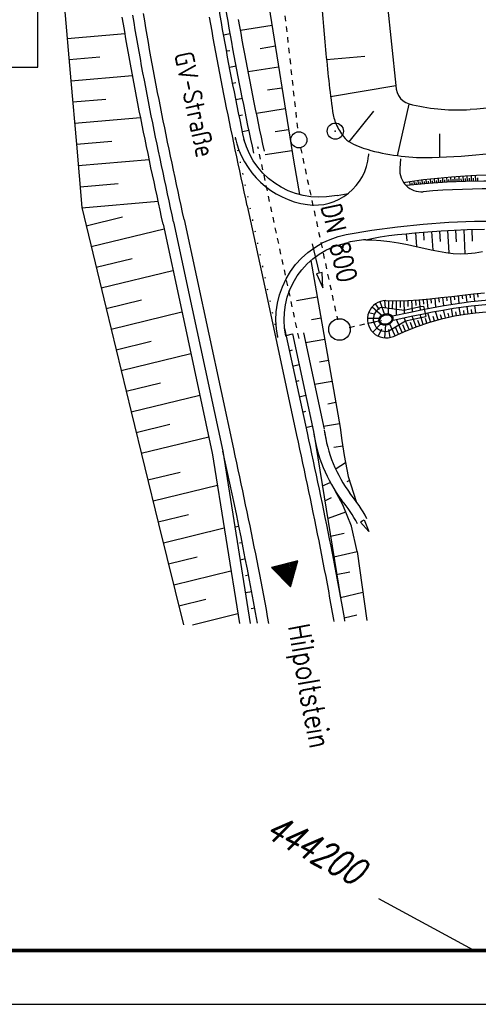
# Model space of a CAD drawing. Extents: x 0 to 1135, y 0 to 420.
# Tile 18 of 81: x 405 to 448, y 0 to 91. Entities that reach past the tile are written whole.
import ezdxf

# ---------------------------------------------------------------- set-up
doc = ezdxf.new("R2010")
doc.units = 0
doc.header["$LTSCALE"] = 2
doc.header["$MEASUREMENT"] = 0
for name, pattern in [('AUSGEZOGEN', [0]), ('PUNKTX2', [0.5, 0, -0.5]), ('STRICHLINIEX2', [0.5, 0.25, -0.25])]:
    doc.linetypes.add(name, pattern=pattern)
doc.layers.get('0').update_dxf_attribs({"color": 8, "linetype": 'AUSGEZOGEN'})
for name, color, linetype in [('BOESCHG', 8, 'AUSGEZOGEN'), ('NETZ', 250, 'AUSGEZOGEN'), ('RAHMEN', 250, 'AUSGEZOGEN'), ('RRB', 4, 'AUSGEZOGEN'), ('SCHRIFT', 8, 'AUSGEZOGEN'), ('SCHSYMBOL', 200, 'AUSGEZOGEN'), ('Strassen', 15, 'CONTINUOUS'), ('Tiefenentwaesserung_und_Sammell', 15, 'CONTINUOUS'), ('TUNNEL', 15, 'CONTINUOUS'), ('Wege', 15, 'CONTINUOUS')]:
    doc.layers.add(name, color=color, linetype=linetype)
doc.styles.add('ROMANS', font='romans.shx', dxfattribs={"width": 0.8})

# ---------------------------------------------------------------- blocks, each defined once
blk = doc.blocks.new('RPFEIL')
at = {"color": 0}
for p, q in [((-0.002, 0), (-1.252, -2.165)), ((-0.452, -2.165), (-0.452, -0.78)), ((-0.352, -2.165), (-0.352, -0.607)), ((-0.252, -2.165), (-0.252, -0.433)), ((-0.152, -2.165), (-0.152, -0.26)), ((-0.052, -2.165), (-0.052, -0.087)), ((1.248, -2.165), (-0.002, 0)), ((0.048, -2.165), (0.048, -0.087)), ((0.148, -2.165), (0.148, -0.26)), ((0.248, -2.165), (0.248, -0.433)), ((0.348, -2.165), (0.348, -0.607)), ((0.448, -2.165), (0.448, -0.78)), ((-1.052, -2.165), (-1.052, -1.819)), ((-0.952, -2.165), (-0.952, -1.646)), ((-0.852, -2.165), (-0.852, -1.473)), ((-0.752, -2.165), (-0.752, -1.299)), ((-0.652, -2.165), (-0.652, -1.126)), ((-0.552, -2.165), (-0.552, -0.953)), ((0.548, -2.165), (0.548, -0.953)), ((0.648, -2.165), (0.648, -1.126)), ((0.748, -2.165), (0.748, -1.299)), ((0.848, -2.165), (0.848, -1.473)), ((0.948, -2.165), (0.948, -1.646)), ((1.048, -2.165), (1.048, -1.819)), ((-1.252, -2.165), (1.248, -2.165)), ((-1.152, -2.165), (-1.152, -1.992)), ((1.148, -2.165), (1.148, -1.992))]:
    blk.add_line(p, q, dxfattribs=at)
blk = doc.blocks.new('GST')
at = {"color": 0}
blk.add_circle((0, 0), 0.75, dxfattribs=at)
blk.add_point((0, 0), dxfattribs=at)
blk = doc.blocks.new('10')
blk.add_blockref('GST', (0, 0))

msp = doc.modelspace()

# ---------------------------------------------------------------- linework, layer by layer
at = {"layer": 'BOESCHG'}
for p, q in [((439.362, 92.977), (440.176, 85.289)), ((433.736, 87.706), (437.291, 88.033)), ((434.117, 84.269), (440.176, 85.289)), ((440.333, 78.786), (441.421, 83.583)), ((435.853, 80.066), (438.134, 82.906)), ((444.256, 78.644), (444.253, 80.809))]:
    msp.add_line(p, q, dxfattribs=at)
at = {"layer": 'BOESCHG', "flags": 128}
msp.add_lwpolyline([(491.351, 87.728, 0.012225), (497.87, 89.572, 0.056242), (499.223, 90.164, 0.166971), (499.986, 91.042, 0.111951), (500.26, 92.73, 0.000797), (500.111, 95.083, 0.000134), (499.195, 109.121, 0.000108), (498.316, 122.491, 0.000342), (498.035, 126.71, 0.083011), (497.208, 130.199, 0.080899), (495.254, 133.315, 0.069591), (493.033, 135.226, 0.052194), (489.552, 136.982, 0.023628), (485.152, 138.419, 0.028294), (481.372, 139.232, 0.023549), (475.201, 139.902, 0.030803), (470.452, 139.899, 0.017703), (466.799, 139.542, 0.019195), (463.462, 138.965, 0.027047), (460.142, 138.068, 0.041008), (458.05, 137.184, 0.044655), (456.286, 136.051, 0.031274), (454.044, 134.073, 0.055792), (451.161, 130.464, -0.066635), (448.679, 127.491, -0.007216), (446.027, 125.129, 0.003732), (440.869, 120.598, 0.004766), (434.516, 114.824, 0.018013), (432.906, 113.221, 0.139487), (431.866, 111.194, 0.07669), (431.686, 107.111, 0.002816), (432.018, 104.228, -0.002001), (432.492, 100.172, -0.006098), (433.651, 88.624, 0.012268), (434.299, 82.891, 0.068424), (434.63, 81.709, 0.062356), (435.316, 80.552, 0.112055), (436.02, 79.973, 0.051526), (437.855, 79.278, 0.07207), (443.534, 78.62, 0.037905), (454.305, 79.748, 0.000641), (459.79, 80.754, 0.002617), (461.132, 81.01, 0.002155), (473.749, 83.535, 0.004263), (480.112, 84.893, 0.007068), (481.516, 85.226, 0.001005)], format="xyb", close=True, dxfattribs=at)
at = {"layer": 'BOESCHG'}
msp.add_lwpolyline([(495.217, 93.485, -0.010609), (493.742, 91.427, -0.035963), (493.251, 90.862, -0.02868), (492.869, 90.522, -0.03521), (492.525, 90.287, -0.050395), (491.827, 89.969, -0.027124), (490.455, 89.585, -0.011622), (485.446, 88.595, -0.003747), (469.822, 86.001, -0.000012), (463.644, 85.023, -0.000238), (463.34, 84.975, -0.000147), (462.367, 84.822, -0.000091), (460.802, 84.577, -0.005833), (460.607, 84.549, -0.000193), (454.681, 83.766, -0.010031), (451.952, 83.462, -0.005648), (447.091, 83.074)], format="xyb", dxfattribs=at)
for centre, radius, start, end in [((441.968, 85.29), 1.792, 180.02608, 262.52832), ((445.876, 101.161), 18.127, 256.79475, 273.84228)]:
    msp.add_arc(centre, radius, start, end, dxfattribs=at)
at = {"layer": 'NETZ'}
msp.add_line((447.395, 5.02), (438.599, 9.777), dxfattribs=at)
at = {"layer": 'RAHMEN'}
msp.add_line((0, 0), (950, 0), dxfattribs=at)
at = {"layer": 'RAHMEN', "const_width": 0.35}
msp.add_lwpolyline([(25, 5), (1130, 5), (1130, 415), (25, 415), (25, 5)], dxfattribs=at)
at = {"layer": 'RRB', "flags": 128}
msp.add_lwpolyline([(491.351, 87.728, 0.012225), (497.87, 89.572, 0.056242), (499.223, 90.164, 0.166971), (499.986, 91.042, 0.111951), (500.26, 92.73, 0.000797), (500.111, 95.082, 0.000134), (499.195, 109.121, 0.000108), (498.316, 122.491, 0.000342), (498.035, 126.71, 0.083011), (497.208, 130.199, 0.080899), (495.254, 133.315, 0.069591), (493.033, 135.226, 0.052194), (489.552, 136.982, 0.023628), (485.152, 138.419, 0.028294), (481.372, 139.232, 0.023549), (475.201, 139.902, 0.030803), (470.453, 139.899, 0.017703), (466.799, 139.542, 0.019195), (463.463, 138.965, 0.027047), (460.142, 138.068, 0.041008), (458.05, 137.184, 0.044655), (456.286, 136.051, 0.031274), (454.044, 134.073, 0.055792), (451.161, 130.464, -0.066635), (448.679, 127.491, -0.007216), (446.027, 125.129, 0.003732), (440.869, 120.598, 0.004766), (434.516, 114.824, 0.018013), (432.906, 113.221, 0.139487), (431.866, 111.194, 0.07669), (431.686, 107.111, 0.002816), (432.018, 104.228, -0.002001), (432.492, 100.172, -0.006098), (433.651, 88.624, 0.012268), (434.299, 82.891, 0.068424), (434.63, 81.709, 0.062356), (435.316, 80.551, 0.112055), (436.02, 79.973, 0.051526), (437.855, 79.278, 0.07207), (443.534, 78.62, 0.037905), (454.305, 79.748, 0.000641), (459.79, 80.754, 0.002617), (461.132, 81.01, 0.002155), (473.749, 83.534, 0.004263), (480.112, 84.893, 0.007068), (481.516, 85.226, 0.001005)], format="xyb", close=True, dxfattribs=at)
at = {"layer": 'Strassen', "linetype": 'Continuous'}
for p, q in [((426.907, 102.045), (430.689, 78.173)), ((428.676, 90.882), (425.75, 90.418)), ((409.659, 89.679), (415.02, 90.143)), ((424.183, 90.007), (424.788, 90.115)), ((428.983, 88.943), (427.571, 88.719)), ((409.83, 87.712), (412.688, 87.959)), ((424.452, 88.505), (424.756, 88.56)), ((424.734, 87.006), (425.339, 87.123)), ((429.29, 87.004), (426.466, 86.557)), ((410, 85.744), (415.716, 86.238)), ((425.023, 85.508), (425.326, 85.567)), ((429.597, 85.065), (428.262, 84.854)), ((425.318, 84.012), (425.924, 84.134)), ((410.17, 83.776), (413.236, 84.042)), ((410.34, 81.809), (416.472, 82.339)), ((425.62, 82.516), (425.923, 82.578)), ((429.904, 83.127), (427.235, 82.704)), ((425.929, 81.023), (426.535, 81.149)), ((430.212, 81.188), (428.972, 80.991)), ((410.51, 79.841), (413.806, 80.126)), ((430.519, 79.249), (428.039, 78.856)), ((410.681, 77.873), (417.272, 78.444)), ((430.689, 78.173), (431.214, 75.179)), ((410.851, 75.906), (414.39, 76.212)), ((411.021, 73.938), (418.099, 74.55)), ((426.374, 74.118), (428.147, 65.873)), ((411.422, 72.282), (414.802, 73.1)), ((418.553, 72.436), (420.258, 64.504)), ((419.53, 72.646), (421.264, 64.581)), ((419.53, 72.646), (421.264, 64.581)), ((420.508, 72.857), (425.083, 51.578)), ((411.886, 70.364), (418.647, 71.999)), ((412.35, 68.445), (415.681, 69.251)), ((432.287, 69.051), (435.002, 53.54)), ((412.814, 66.526), (419.477, 68.138)), ((428.147, 65.873), (430.949, 52.84)), ((413.278, 64.608), (416.561, 65.402)), ((432.883, 65.647), (430.948, 65.308)), ((413.743, 62.689), (420.307, 64.277)), ((420.258, 64.504), (423.127, 51.158)), ((421.264, 64.581), (424.105, 51.368)), ((433.225, 63.689), (432.333, 63.533)), ((429.161, 62.29), (429.142, 62.285)), ((429.842, 62.744), (431.926, 53.05)), ((429.979, 62.105), (430.586, 62.235)), ((430.586, 62.235), (432.532, 53.18)), ((430.586, 62.235), (432.532, 53.18)), ((431.584, 62.347), (433.51, 53.39)), ((414.207, 60.77), (417.44, 61.552)), ((429.205, 61.992), (429.209, 61.993)), ((433.568, 61.732), (431.784, 61.419)), ((414.671, 58.851), (421.137, 60.416)), ((430.285, 60.681), (430.589, 60.747)), ((433.911, 59.774), (433.094, 59.631)), ((430.592, 59.258), (431.198, 59.388)), ((415.135, 56.933), (418.319, 57.703)), ((430.898, 57.834), (431.201, 57.899)), ((434.254, 57.817), (432.62, 57.531)), ((415.599, 55.014), (421.967, 56.554)), ((431.204, 56.41), (431.81, 56.541)), ((434.596, 55.86), (433.855, 55.73)), ((431.51, 54.987), (431.813, 55.052)), ((416.064, 53.095), (419.198, 53.853)), ((431.816, 53.563), (432.422, 53.693)), ((434.939, 53.902), (433.456, 53.642)), ((433.555, 53.177), (433.668, 52.475)), ((435.002, 53.54), (435.168, 52.345)), ((416.528, 51.176), (422.797, 52.693)), ((432.567, 53.017), (435.037, 37.754)), ((423.117, 51.211), (425.644, 35.341)), ((424.105, 51.368), (426.653, 35.365)), ((435.242, 51.81), (434.407, 51.701)), ((435.51, 50.281), (434.622, 49.7)), ((417.147, 48.687), (420.133, 49.418)), ((433.359, 48.125), (434.088, 48.45)), ((435.877, 48.639), (435.609, 48.492)), ((417.623, 46.738), (423.597, 48.199)), ((435.253, 46.381), (434.537, 47.682)), ((433.581, 46.75), (434.212, 47.054)), ((433.915, 45.138), (435.519, 45.714)), ((436.046, 44.388), (435.253, 46.381)), ((418.1, 44.788), (420.925, 45.48)), ((418.582, 42.84), (424.228, 44.236)), ((425.589, 44.373), (425.23, 44.3)), ((436.596, 42.04), (436.046, 44.388)), ((434.111, 43.473), (435.364, 43.742)), ((425.896, 42.858), (425.653, 42.808)), ((419.063, 40.892), (421.721, 41.549)), ((426.204, 41.342), (425.717, 41.243)), ((434.424, 41.539), (436.596, 42.04)), ((436.596, 42.04), (437.486, 35.623)), ((419.545, 38.943), (424.861, 40.258)), ((426.505, 39.826), (426.21, 39.77)), ((434.641, 39.895), (435.9, 40.165)), ((420.027, 36.995), (422.52, 37.612)), ((426.792, 38.306), (426.202, 38.195)), ((435.037, 37.754), (437.12, 38.265)), ((427.079, 36.787), (426.749, 36.724)), ((421.275, 35.237), (425.495, 36.28)), ((435.365, 35.892), (436.563, 36.16))]:
    msp.add_line(p, q, dxfattribs=at)
at = {"layer": 'Strassen', "linetype": 'STRICHLINIEX2'}
msp.add_line((431.185, 61.827), (427.369, 79.598), dxfattribs=at)
at = {"layer": 'Strassen', "linetype": 'Continuous'}
for points in [[(408.154, 109.766), (408.479, 104.572), (408.765, 100.016), (409.351, 93.228), (410, 85.744), (410.51, 79.841), (411.013, 73.969), (413.278, 64.608), (415.599, 55.014), (418.146, 44.6), (420.467, 35.217)], [(426.105, 80.176), (425.969, 80.824), (425.834, 81.472), (425.701, 82.119), (425.568, 82.766), (425.437, 83.413), (425.306, 84.06), (425.178, 84.706), (425.05, 85.352), (424.924, 85.998), (424.799, 86.643), (424.676, 87.289), (424.555, 87.934), (424.435, 88.579), (424.318, 89.224), (424.202, 89.869), (424.088, 90.513), (423.977, 91.158), (423.867, 91.802), (423.76, 92.446), (423.655, 93.09), (423.551, 93.742)], [(426.985, 79.008), (426.848, 79.656), (426.711, 80.304), (426.576, 80.951), (426.441, 81.598), (426.308, 82.244), (426.176, 82.89), (426.044, 83.536), (425.914, 84.181), (425.786, 84.827), (425.658, 85.471), (425.532, 86.116), (425.408, 86.76), (425.285, 87.404), (425.164, 88.048), (425.045, 88.691), (424.928, 89.334), (424.812, 89.977), (424.699, 90.62), (424.588, 91.263), (424.478, 91.905), (424.371, 92.547), (424.267, 93.189), (424.163, 93.839)], [(418.553, 72.436), (418.413, 73.088), (418.272, 73.741), (418.132, 74.394), (417.992, 75.048), (417.852, 75.703), (417.713, 76.358), (417.573, 77.015), (417.434, 77.671), (417.296, 78.329), (417.159, 78.987), (417.022, 79.646), (416.885, 80.306), (416.75, 80.967), (416.615, 81.628), (416.482, 82.29), (416.35, 82.954), (416.219, 83.618), (416.089, 84.283), (415.96, 84.948), (415.833, 85.615), (415.708, 86.283), (415.584, 86.951), (415.462, 87.621), (415.341, 88.291), (415.223, 88.963), (415.106, 89.635), (414.992, 90.308), (414.879, 90.983), (414.769, 91.658)], [(419.53, 72.646), (419.39, 73.298), (419.25, 73.951), (419.11, 74.604), (418.97, 75.258), (418.83, 75.912), (418.691, 76.566), (418.552, 77.222), (418.413, 77.878), (418.275, 78.534), (418.137, 79.191), (418.001, 79.849), (417.865, 80.507), (417.73, 81.167), (417.596, 81.826), (417.463, 82.487), (417.331, 83.148), (417.2, 83.81), (417.07, 84.473), (416.942, 85.137), (416.816, 85.801), (416.691, 86.466), (416.567, 87.132), (416.446, 87.799), (416.326, 88.466), (416.208, 89.135), (416.092, 89.804), (415.978, 90.474), (415.866, 91.145), (415.757, 91.817)], [(420.508, 72.857), (420.368, 73.509), (420.228, 74.161), (420.088, 74.814), (419.948, 75.467), (419.808, 76.12), (419.669, 76.774), (419.53, 77.429), (419.391, 78.084), (419.254, 78.739), (419.116, 79.395), (418.98, 80.052), (418.844, 80.709), (418.71, 81.367), (418.576, 82.025), (418.443, 82.684), (418.311, 83.343), (418.181, 84.003), (418.052, 84.664), (417.925, 85.325), (417.798, 85.987), (417.674, 86.65), (417.551, 87.313), (417.43, 87.977), (417.31, 88.642), (417.193, 89.307), (417.077, 89.973), (416.964, 90.64), (416.853, 91.308), (416.744, 91.976)], [(426.374, 74.118), (426.234, 74.769), (426.094, 75.42), (425.954, 76.071), (425.815, 76.722), (425.676, 77.372), (425.538, 78.022), (425.4, 78.672), (425.262, 79.322), (425.126, 79.971), (424.99, 80.62), (424.855, 81.269), (424.721, 81.918), (424.588, 82.566), (424.457, 83.215), (424.326, 83.863), (424.197, 84.511), (424.069, 85.159), (423.942, 85.807), (423.817, 86.455), (423.694, 87.103), (423.572, 87.751), (423.452, 88.398), (423.334, 89.046), (423.217, 89.693), (423.103, 90.341), (422.991, 90.989), (422.881, 91.636)], [(427.965, 79.204), (427.963, 79.215), (427.826, 79.862), (427.69, 80.509), (427.555, 81.155), (427.421, 81.8), (427.288, 82.446), (427.155, 83.09), (427.025, 83.734), (426.895, 84.378), (426.767, 85.021), (426.64, 85.664), (426.514, 86.306), (426.39, 86.948), (426.268, 87.59), (426.147, 88.231), (426.029, 88.872), (425.912, 89.513), (425.797, 90.153), (425.684, 90.792), (425.573, 91.432)], [(431.926, 53.05), (432.066, 52.398), (432.207, 51.745), (432.347, 51.092), (432.487, 50.438), (432.626, 49.784), (432.766, 49.13), (432.905, 48.474), (433.044, 47.819), (433.182, 47.162), (433.319, 46.505), (433.456, 45.847), (433.592, 45.189), (433.727, 44.529), (433.861, 43.87), (433.994, 43.209), (434.126, 42.548), (434.257, 41.886), (434.386, 41.223), (434.514, 40.559), (434.641, 39.895), (434.766, 39.23), (434.889, 38.564), (435.011, 37.897), (435.131, 37.23), (435.249, 36.561), (435.365, 35.892), (435.419, 35.574)], [(430.949, 52.839), (431.089, 52.188), (431.229, 51.535), (431.369, 50.882), (431.509, 50.229), (431.648, 49.576), (431.788, 48.922), (431.927, 48.267), (432.065, 47.612), (432.203, 46.957), (432.34, 46.301), (432.477, 45.644), (432.612, 44.987), (432.747, 44.33), (432.881, 43.671), (433.014, 43.013), (433.145, 42.353), (433.275, 41.693), (433.404, 41.032), (433.532, 40.371), (433.658, 39.709), (433.783, 39.046), (433.906, 38.383), (434.027, 37.719), (434.146, 37.054), (434.264, 36.389), (434.379, 35.723), (434.409, 35.55)], [(435.168, 52.345), (435.379, 50.952), (435.761, 49.005), (436.499, 46.681)], [(425.083, 51.579), (425.223, 50.927), (425.363, 50.276), (425.502, 49.625), (425.642, 48.974), (425.78, 48.324), (425.919, 47.674), (426.057, 47.024), (426.194, 46.374), (426.331, 45.725), (426.467, 45.076), (426.601, 44.427), (426.735, 43.778), (426.868, 43.13), (427, 42.481), (427.131, 41.833), (427.26, 41.185), (427.388, 40.537), (427.514, 39.889), (427.639, 39.241), (427.763, 38.593), (427.885, 37.946), (428.005, 37.298), (428.123, 36.65), (428.239, 36.003), (428.353, 35.355)], [(436.535, 47.825), (436.535, 47.825), (436.535, 47.825), (436.535, 47.825), (436.535, 47.825), (436.535, 47.825), (436.535, 47.825), (436.535, 47.825), (436.535, 47.825), (436.535, 47.825), (436.535, 47.825), (436.535, 47.825), (436.535, 47.825), (436.535, 47.825), (436.535, 47.825), (436.535, 47.825), (436.535, 47.825), (436.535, 47.825), (436.535, 47.825), (436.535, 47.825), (436.535, 47.825), (436.535, 47.825), (436.535, 47.825), (436.535, 47.825), (436.535, 47.825), (436.535, 47.825), (436.535, 47.825), (436.535, 47.825), (436.535, 47.825), (436.535, 47.825), (436.535, 47.825), (436.535, 47.825), (436.535, 47.825), (436.535, 47.825), (436.535, 47.825), (436.535, 47.825), (436.535, 47.825), (436.535, 47.825), (436.535, 47.825), (436.535, 47.825), (436.535, 47.825), (436.535, 47.825), (436.535, 47.825), (436.535, 47.825), (436.535, 47.825), (436.535, 47.825), (436.535, 47.825), (436.535, 47.825), (436.535, 47.825), (436.535, 47.825), (436.535, 47.825), (436.535, 47.825), (436.535, 47.825), (436.535, 47.825), (436.535, 47.825), (436.535, 47.825), (436.535, 47.825), (436.535, 47.825), (436.535, 47.825), (436.535, 47.825), (436.535, 47.825), (436.535, 47.825), (436.535, 47.825), (436.535, 47.825), (436.535, 47.825), (436.535, 47.825), (436.535, 47.825), (436.535, 47.825), (436.535, 47.825), (436.535, 47.825), (436.535, 47.825), (436.535, 47.825), (436.535, 47.825), (436.535, 47.825), (436.535, 47.825), (436.535, 47.825), (436.535, 47.825), (436.535, 47.825), (436.535, 47.825), (436.535, 47.825), (436.535, 47.825), (436.535, 47.825), (436.535, 47.825), (436.535, 47.825), (436.535, 47.825), (436.535, 47.825), (436.535, 47.825), (436.535, 47.825), (436.535, 47.825), (436.535, 47.825), (436.535, 47.825), (436.535, 47.825), (436.535, 47.825), (436.535, 47.825), (436.535, 47.825), (436.535, 47.825), (436.535, 47.825), (436.535, 47.825), (436.535, 47.825), (436.535, 47.825), (436.535, 47.825), (436.535, 47.825), (436.535, 47.825), (436.535, 47.825), (436.535, 47.825), (436.535, 47.825), (436.535, 47.825), (436.535, 47.825), (436.535, 47.825), (436.535, 47.825), (436.535, 47.825), (436.535, 47.825), (436.535, 47.825), (436.535, 47.825), (436.535, 47.825), (436.535, 47.825), (436.535, 47.825), (436.535, 47.825), (436.535, 47.825), (436.535, 47.825), (436.535, 47.825), (436.535, 47.825), (436.535, 47.825), (436.535, 47.825), (436.535, 47.825), (436.535, 47.825), (436.535, 47.825), (436.535, 47.825), (436.535, 47.825), (436.535, 47.825), (436.535, 47.825), (436.535, 47.825), (436.535, 47.825), (436.535, 47.825), (436.535, 47.825), (436.535, 47.825), (436.535, 47.825), (436.535, 47.825), (436.535, 47.825), (436.535, 47.825), (436.535, 47.825), (436.535, 47.825), (436.535, 47.825), (436.535, 47.825), (436.535, 47.825), (436.535, 47.825), (436.535, 47.825), (436.535, 47.825), (436.535, 47.825), (436.535, 47.825), (436.535, 47.825), (436.535, 47.825), (436.535, 47.825), (436.535, 47.825), (436.535, 47.825), (436.535, 47.825), (436.535, 47.825), (436.535, 47.825), (436.535, 47.825), (436.535, 47.825), (436.535, 47.825), (436.535, 47.825), (436.535, 47.825), (436.535, 47.825), (436.535, 47.825), (436.535, 47.825), (436.535, 47.825), (436.535, 47.825), (436.535, 47.825), (436.535, 47.825), (436.535, 47.825), (436.535, 47.825), (436.535, 47.825), (436.535, 47.825), (436.535, 47.825), (436.535, 47.825), (436.535, 47.825), (436.535, 47.825), (436.535, 47.825), (436.535, 47.825), (436.535, 47.825), (436.535, 47.825), (436.535, 47.825), (436.535, 47.825), (436.535, 47.825), (436.535, 47.825), (436.535, 47.825), (436.535, 47.825), (436.535, 47.825), (436.535, 47.825), (436.535, 47.825), (436.535, 47.825)], [(437.06, 44.87), (437.239, 44.98), (437.678, 43.897), (436.881, 44.759), (437.06, 44.87)], [(422.983, 43.785), (422.983, 43.785), (422.983, 43.785), (422.983, 43.785), (422.983, 43.785), (422.983, 43.785), (422.983, 43.785), (422.983, 43.785), (422.983, 43.785), (422.983, 43.785), (422.983, 43.785), (422.983, 43.785), (422.983, 43.785), (422.983, 43.785), (422.983, 43.785), (422.983, 43.785), (422.983, 43.785), (422.983, 43.785), (422.983, 43.785), (422.983, 43.785), (422.983, 43.785), (422.983, 43.785), (422.983, 43.785), (422.983, 43.785), (422.983, 43.785), (422.983, 43.785), (422.983, 43.785), (422.983, 43.785), (422.983, 43.785), (422.983, 43.785), (422.983, 43.785), (422.983, 43.785), (422.983, 43.785), (422.983, 43.785), (422.983, 43.785), (422.983, 43.785), (422.983, 43.785), (422.983, 43.785), (422.983, 43.785), (422.983, 43.785), (422.983, 43.785), (422.983, 43.785), (422.983, 43.785), (422.983, 43.785), (422.983, 43.785), (422.983, 43.785), (422.983, 43.785), (422.983, 43.785), (422.983, 43.785), (422.983, 43.785), (422.983, 43.785), (422.983, 43.785), (422.983, 43.785), (422.983, 43.785), (422.983, 43.785), (422.983, 43.785), (422.983, 43.785), (422.983, 43.785), (422.983, 43.785), (422.983, 43.785), (422.983, 43.785), (422.983, 43.785), (422.983, 43.785), (422.983, 43.785), (422.983, 43.785), (422.983, 43.785), (422.983, 43.785), (422.983, 43.785), (422.983, 43.785), (422.983, 43.785), (422.983, 43.785), (422.983, 43.785), (422.983, 43.785), (422.983, 43.785), (422.983, 43.785), (422.983, 43.785), (422.983, 43.785), (422.983, 43.785), (422.983, 43.785), (422.983, 43.785), (422.983, 43.785), (422.983, 43.785), (422.983, 43.785), (422.983, 43.785), (422.983, 43.785), (422.983, 43.785), (422.983, 43.785), (422.983, 43.785), (422.983, 43.785), (422.983, 43.785), (422.983, 43.785), (422.983, 43.785), (422.983, 43.785), (422.983, 43.785), (422.983, 43.785), (422.983, 43.785), (422.983, 43.785), (422.983, 43.785), (422.983, 43.785), (422.983, 43.785), (422.983, 43.785), (422.983, 43.785), (422.983, 43.785), (422.983, 43.785), (422.983, 43.785), (422.983, 43.785), (422.983, 43.785), (422.983, 43.785), (422.983, 43.785), (422.983, 43.785), (422.983, 43.785), (422.983, 43.785), (422.983, 43.785), (422.983, 43.785), (422.983, 43.785), (422.983, 43.785), (422.983, 43.785), (422.983, 43.785), (422.983, 43.785), (422.983, 43.785), (422.983, 43.785), (422.983, 43.785), (422.983, 43.785), (422.983, 43.785), (422.983, 43.785), (422.983, 43.785), (422.983, 43.785), (422.983, 43.785), (422.983, 43.785), (422.983, 43.785), (422.983, 43.785), (422.983, 43.785), (422.983, 43.785), (422.983, 43.785), (422.983, 43.785), (422.983, 43.785), (422.983, 43.785), (422.983, 43.785), (422.983, 43.785), (422.983, 43.785), (422.983, 43.785), (422.983, 43.785), (422.983, 43.785), (422.983, 43.785), (422.983, 43.785), (422.983, 43.785), (422.983, 43.785), (422.983, 43.785), (422.983, 43.785), (422.983, 43.785), (422.983, 43.785), (422.983, 43.785), (422.983, 43.785), (422.983, 43.785), (422.983, 43.785), (422.983, 43.785), (422.983, 43.785), (422.983, 43.785), (422.983, 43.785), (422.983, 43.785), (422.983, 43.785), (422.983, 43.785), (422.983, 43.785), (422.983, 43.785), (422.983, 43.785), (422.983, 43.785), (422.983, 43.785), (422.983, 43.785), (422.983, 43.785), (422.983, 43.785), (422.983, 43.785), (422.983, 43.785), (422.983, 43.785), (422.983, 43.785), (422.983, 43.785), (422.983, 43.785), (422.983, 43.785), (422.983, 43.785), (422.983, 43.785), (422.983, 43.785), (422.983, 43.785), (422.983, 43.785), (422.983, 43.785), (422.983, 43.785), (422.983, 43.785), (422.983, 43.785), (422.983, 43.785), (422.983, 43.785), (422.983, 43.785), (422.983, 43.785), (422.983, 43.785), (422.983, 43.785)]]:
    msp.add_lwpolyline(points, dxfattribs=at)
for centre, radius, start, end in [((446.302, 55.086), 13.901, 187.88203, 216.57396), ((446.302, 55.086), 12.901, 187.88203, 216.57396), ((67.385, -28.551), 365.562, 10.07196, 12.62795), ((425.358, 38.644), 12.737, 27.96391, 39.83771), ((425.358, 38.644), 13.737, 27.96391, 39.83771)]:
    msp.add_arc(centre, radius, start, end, dxfattribs=at)
at = {"layer": 'Tiefenentwaesserung_und_Sammell', "linetype": 'STRICHLINIEX2'}
for p, q in [((424.329, 141.459), (431.08, 80.998)), ((431.325, 79.519), (434.752, 63.549)), ((435.84, 62.847), (438.845, 63.491))]:
    msp.add_line(p, q, dxfattribs=at)
at = {"layer": 'Tiefenentwaesserung_und_Sammell', "linetype": 'Continuous'}
msp.add_lwpolyline([(432.398, 70.589), (433.064, 67.869), (432.793, 67.802), (433.398, 66.509), (433.336, 67.936), (433.064, 67.869)], dxfattribs=at)
for centre, radius in [((431.167, 80.253), 0.75), ((434.944, 62.653), 1)]:
    msp.add_circle(centre, radius, dxfattribs=at)
at = {"layer": 'TUNNEL'}
msp.add_lwpolyline([(363.825, 87.013), (406.937, 87.013), (406.937, 107.907), (363.825, 107.907)], close=True, dxfattribs=at)
at = {"layer": 'Wege', "linetype": 'PUNKTX2'}
msp.add_line((429.209, 61.993), (425.237, 80.546), dxfattribs=at)
at = {"layer": 'Wege', "linetype": 'Continuous'}
for p, q in [((437.65, 78.962), (437.636, 78.787)), ((440.621, 78.482), (440.547, 77.595)), ((444.93, 76.347), (444.909, 76.788)), ((445.311, 76.368), (445.289, 76.821)), ((445.692, 76.385), (445.669, 76.851)), ((446.072, 76.402), (446.051, 76.879)), ((446.452, 76.416), (446.433, 76.905)), ((446.832, 76.428), (446.815, 76.93)), ((447.211, 76.438), (447.197, 76.952)), ((447.591, 76.447), (447.58, 76.972)), ((441.516, 76.088), (441.489, 76.38)), ((441.706, 76.106), (441.692, 76.257)), ((441.896, 76.124), (441.867, 76.437)), ((442.085, 76.141), (442.071, 76.303)), ((442.275, 76.158), (442.246, 76.49)), ((442.464, 76.174), (442.45, 76.345)), ((442.654, 76.19), (442.626, 76.541)), ((442.844, 76.206), (442.829, 76.386)), ((443.034, 76.221), (443.004, 76.589)), ((443.224, 76.235), (443.209, 76.424)), ((443.414, 76.25), (443.384, 76.634)), ((443.603, 76.263), (443.589, 76.459)), ((443.793, 76.277), (443.765, 76.677)), ((443.982, 76.29), (443.969, 76.493)), ((444.172, 76.302), (444.146, 76.716)), ((444.361, 76.314), (444.349, 76.525)), ((444.551, 76.326), (444.527, 76.753)), ((444.741, 76.337), (444.729, 76.554)), ((445.121, 76.357), (445.11, 76.581)), ((445.502, 76.377), (445.49, 76.606)), ((445.882, 76.394), (445.871, 76.63)), ((446.262, 76.409), (446.252, 76.651)), ((446.642, 76.423), (446.633, 76.67)), ((447.022, 76.433), (447.014, 76.687)), ((447.401, 76.443), (447.395, 76.703)), ((447.782, 76.45), (447.776, 76.715)), ((441.141, 71.539), (441.204, 70.884)), ((441.986, 71.612), (442.092, 70.351)), ((442.731, 71.674), (442.79, 70.927)), ((443.475, 71.733), (443.606, 70.014)), ((444.223, 71.787), (444.29, 70.827)), ((444.971, 71.836), (445.104, 69.755)), ((445.726, 71.879), (445.783, 70.783)), ((446.481, 71.913), (446.573, 69.676)), ((447.24, 71.939), (447.27, 70.836)), ((446.315, 65.836), (446.354, 65.489)), ((446.678, 65.877), (446.754, 65.189)), ((447.04, 65.918), (447.078, 65.576)), ((447.402, 65.958), (447.478, 65.272)), ((447.765, 65.997), (447.802, 65.654)), ((438.662, 64.505), (438.282, 65.025)), ((438.698, 65.24), (439.144, 63.961)), ((439.202, 64.646), (439.161, 65.336)), ((439.502, 65.332), (439.466, 63.978)), ((439.858, 65.326), (439.847, 64.617)), ((440.213, 65.324), (440.209, 63.988)), ((440.566, 65.327), (440.575, 64.698)), ((440.919, 65.336), (440.955, 64.147)), ((441.274, 65.349), (441.3, 64.788)), ((441.632, 65.367), (441.692, 64.304)), ((441.991, 65.389), (442.024, 64.884)), ((442.35, 65.415), (442.42, 64.455)), ((442.709, 65.444), (442.746, 64.986)), ((443.067, 65.475), (443.147, 64.601)), ((443.425, 65.51), (443.468, 65.09)), ((443.785, 65.546), (443.872, 64.739)), ((444.146, 65.585), (444.189, 65.195)), ((444.508, 65.625), (444.592, 64.868)), ((444.868, 65.667), (444.91, 65.298)), ((445.228, 65.709), (445.314, 64.987)), ((445.589, 65.751), (445.632, 65.396)), ((445.952, 65.793), (446.034, 65.095)), ((438.207, 64.073), (437.649, 64.203)), ((437.964, 64.738), (438.956, 63.896)), ((442.728, 63.128), (442.425, 64.048)), ((442.758, 64.828), (442.961, 63.849)), ((443.408, 63.348), (443.149, 64.194)), ((444.093, 63.545), (443.874, 64.333)), ((444.437, 63.635), (444.337, 64.018)), ((444.782, 63.72), (444.602, 64.464)), ((445.128, 63.799), (445.047, 64.163)), ((445.475, 63.872), (445.332, 64.585)), ((445.824, 63.939), (445.76, 64.29)), ((446.176, 64), (446.06, 64.694)), ((446.529, 64.055), (446.476, 64.399)), ((446.882, 64.105), (446.788, 64.79)), ((447.235, 64.15), (447.195, 64.492)), ((447.59, 64.19), (447.519, 64.874)), ((438.59, 63.679), (437.544, 63.669)), ((438.568, 63.431), (437.592, 63.195)), ((438.794, 63.163), (438.023, 62.408)), ((440.101, 62.075), (439.557, 63.268)), ((440.749, 62.364), (440.224, 63.582)), ((441.075, 62.502), (440.834, 63.081)), ((441.403, 62.637), (440.959, 63.739)), ((441.732, 62.766), (441.529, 63.292)), ((442.062, 62.891), (441.693, 63.895)), ((442.394, 63.012), (442.227, 63.492)), ((443.066, 63.24), (442.927, 63.681)), ((443.751, 63.449), (443.631, 63.857)), ((438.838, 62.678), (438.541, 62.035)), ((439.229, 63.069), (439.122, 61.878)), ((439.503, 62.654), (439.612, 61.903)), ((440.424, 62.221), (440.14, 62.862))]:
    msp.add_line(p, q, dxfattribs=at)
for points in [[(434.734, 75.075), (433.727, 74.958), (433.003, 74.928), (432.28, 74.971), (431.564, 75.086), (430.864, 75.271), (430.186, 75.526), (429.536, 75.847), (428.922, 76.231), (428.349, 76.675), (427.823, 77.174), (427.35, 77.722), (426.934, 78.316), (426.579, 78.947), (426.289, 79.612), (426.064, 80.309)], [(440.902, 76.283), (441.478, 76.379), (442.759, 76.559), (444.045, 76.706), (445.335, 76.825), (446.629, 76.918), (447.667, 76.976), (448.705, 77.013)], [(441.096, 76.047), (441.507, 76.088), (443.219, 76.235), (444.931, 76.348), (446.645, 76.423), (448.361, 76.459), (450.078, 76.456), (451.794, 76.415), (454.366, 76.282), (456.931, 76.064), (459.488, 75.761), (462.033, 75.372), (464.564, 74.899), (467.078, 74.342), (468.743, 73.923), (470.398, 73.467), (472.043, 72.977), (473.245, 72.597), (474.443, 72.203), (475.639, 71.803), (476.834, 71.4), (477.716, 71.104)], [(434.734, 75.075), (434.734, 75.075), (434.734, 75.075), (435.759, 75.281)], [(435.571, 71.455), (437.937, 71.859), (440.315, 72.185), (442.703, 72.433), (445.097, 72.603), (447.496, 72.694), (449.896, 72.708), (452.295, 72.643), (454.692, 72.499), (457.082, 72.278), (459.463, 71.978), (461.834, 71.601), (464.191, 71.147), (466.532, 70.616), (468.854, 70.008), (471.155, 69.326), (472.296, 68.957), (480.395, 66.264)], [(429.222, 61.914), (429.093, 62.703), (429.044, 63.501), (429.075, 64.3), (429.186, 65.092), (429.375, 65.869), (429.64, 66.623), (429.98, 67.347), (430.39, 68.034), (430.867, 68.676), (431.405, 69.267), (432, 69.802), (432.645, 70.274), (433.334, 70.68), (434.06, 71.015), (434.816, 71.276), (435.571, 71.455)], [(437.386, 70.973), (437.935, 71.101), (438.728, 71.247), (439.528, 71.364), (440.333, 71.459), (441.141, 71.539), (441.949, 71.609), (443.161, 71.708), (444.37, 71.797), (445.579, 71.871), (446.788, 71.925), (448.402, 71.96)], [(429.962, 62.034), (429.839, 62.786), (429.795, 63.51), (429.823, 64.234), (429.923, 64.951), (430.094, 65.655), (430.335, 66.339), (430.643, 66.995), (431.015, 67.617), (431.446, 68.199), (431.934, 68.735), (432.473, 69.219), (433.058, 69.647), (433.682, 70.015), (434.34, 70.318), (435.026, 70.555), (435.744, 70.726)], [(437.386, 70.973), (437.96, 70.976), (438.78, 70.925), (439.602, 70.829), (440.425, 70.696), (441.248, 70.535), (442.073, 70.356), (442.761, 70.2), (443.448, 70.047), (444.135, 69.908), (444.82, 69.793), (445.503, 69.711), (446.183, 69.674), (446.859, 69.69), (447.54, 69.767), (448.218, 69.897)], [(439.245, 65.34), (440.283, 65.324), (441.301, 65.35), (442.319, 65.412), (443.336, 65.501), (444.353, 65.608), (445.369, 65.725), (446.382, 65.843), (447.394, 65.958), (448.406, 66.062)], [(439.711, 63.882), (441.535, 64.271), (442.517, 64.475), (443.5, 64.669), (444.486, 64.85), (445.475, 65.013), (447.133, 65.235), (448.798, 65.396)], [(439.797, 63.491), (441.614, 63.878), (442.59, 64.082), (443.569, 64.275), (444.55, 64.455), (445.533, 64.617), (447.178, 64.837), (448.831, 64.998)], [(439.141, 64.066), (438.91, 63.986), (438.718, 63.854), (438.59, 63.679), (438.551, 63.479), (438.619, 63.29), (438.777, 63.152), (438.99, 63.078), (439.229, 63.069), (439.47, 63.12), (439.684, 63.227), (439.847, 63.382), (439.935, 63.572), (439.92, 63.773), (439.802, 63.94), (439.614, 64.046), (439.384, 64.088), (439.141, 64.066)], [(438.883, 64.709), (440.946, 64.452)], [(439.96, 62.011), (440.904, 62.431), (442.058, 62.89), (443.234, 63.294), (444.429, 63.634), (445.639, 63.905), (446.606, 64.067), (447.58, 64.189), (448.558, 64.277)], [(440.946, 64.452), (441.473, 64.564), (442.457, 64.769), (442.758, 64.828)], [(439.162, 63.968), (438.956, 63.896), (438.789, 63.781), (438.683, 63.638), (438.654, 63.487), (438.705, 63.348), (438.828, 63.24), (439.008, 63.178), (439.221, 63.169), (439.436, 63.215), (439.626, 63.31), (439.765, 63.441), (439.833, 63.591), (439.822, 63.738), (439.734, 63.864), (439.579, 63.95), (439.38, 63.987), (439.162, 63.968)], [(439.524, 62.513), (441.073, 63.456)], [(441.073, 63.456), (441.676, 63.585), (442.65, 63.788), (442.961, 63.849)]]:
    msp.add_lwpolyline(points, dxfattribs=at)
for centre, radius, start, end in [((433.071, 82.17), 8, 192.08346, 261.99382), ((432.653, 79.199), 5, 261.99382, 355.26604), ((442.541, 77.43), 2, 175.26604, 274.79456), ((449.102, -0.795), 76.5, 72.86986, 94.79456), ((437.833, 62.438), 8.547, 92.99477, 104.14299), ((439.278, 63.605), 1.735, 91.06932, 293.16779), ((439.223, 63.617), 1.144, 107.28459, 285.22599)]:
    msp.add_arc(centre, radius, start, end, dxfattribs=at)

# ---------------------------------------------------------------- block references
at = {"layer": 'SCHRIFT', "rotation": 194.4417403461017}
msp.add_blockref('RPFEIL', (430.387, 38.771), dxfattribs=at)
at = {"layer": 'SCHSYMBOL', "rotation": 359.9999956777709}
msp.add_blockref('10', (434.552, 81.067), dxfattribs=at)

# ---------------------------------------------------------------- texts
at = {"layer": 'NETZ', "style": 'ROMANS', "oblique": 16.6, "width": 0.75}
msp.add_text('444200', height=2.5, rotation=331.5965, dxfattribs=at).set_placement((427.824, 15.604))
at = {"layer": 'SCHRIFT', "style": 'ROMANS', "width": 0.8}
for s, height, rotation, p in [('GV-Straße', 1.8, 282.19776, (419.556, 88.217)), ('Hilpoltstein', 2, 280.13233, (430.147, 35.113))]:
    msp.add_text(s, height=height, rotation=rotation, dxfattribs=at).set_placement(p)
at = {"layer": 'Tiefenentwaesserung_und_Sammell', "linetype": 'Continuous', "style": 'ROMANS', "oblique": 0, "width": 0.8}
msp.add_text('DN 800', height=1.8, rotation=282.68433, dxfattribs=at).set_placement((433.242, 74.079))

doc.saveas('drawing.dxf')
